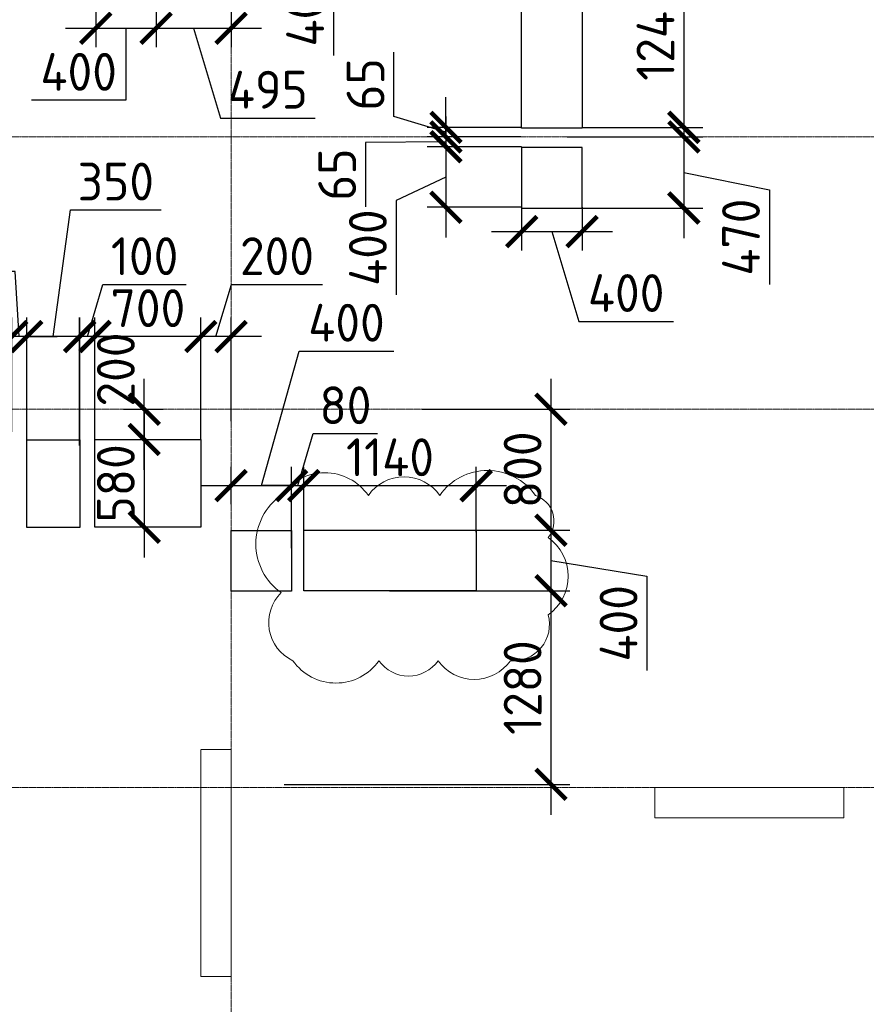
# Model space of a CAD drawing. Header units: millimetres. Extents: x -42044588 to 856694, y -806701 to 941911.
# Tile 88 of 256: x -156715 to -151120, y -382227 to -375718. Entities that reach past the tile are written whole.
import ezdxf

# ---------------------------------------------------------------- set-up
doc = ezdxf.new("R2010")
doc.units = ezdxf.units.MM
for name, pattern in [('______5', [1100, 800, -100, 100, -100]), ('DASHED', [7, 5, -2, 0]), ('осевая', [50.8, 31.75, -6.35, 6.35, -6.35])]:
    doc.linetypes.add(name, pattern=pattern)
for name, color, linetype, lineweight in [('907Сл Осевые', 1, 'Continuous', 0), ('Оси', 40, '______5', 18), ('Перекрытие ж_бетон', 1, 'Continuous', 30), ('РАЗМЕРЫ', 1, 'Continuous', 9)]:
    doc.layers.add(name, color=color, linetype=linetype, lineweight=lineweight)
doc.layers.add('Колонна_ бетон', color=7, linetype='Continuous', lineweight=50, true_color=0xb4b496)
doc.styles.add('GOST-2.304_Type-B', font='GOST_Common.ttf')
doc.dimstyles.new('СПДС', dxfattribs={"dimscale": 100, "dimtxt": 2.5, "dimasz": 2, "dimexe": 1.25, "dimexo": 0, "dimtad": 1, "dimdec": 0, "dimrnd": 5, "dimtxsty": 'GOST-2.304_Type-B', "dimblk": 'ARCHTICK', "dimcen": 2.5, "dimdle": 2, "dimclrd": 1, "dimclre": 1, "dimclrt": 1, "dimadec": 0, "dimazin": 2, "dimtfac": 0.75, "dimtdec": 0, "dimtmove": 1, "dimatfit": 3, "dimfxl": 0, "dimtolj": 1, "dimarcsym": 0})

# ---------------------------------------------------------------- blocks, each defined once
blk = doc.blocks.new('оси блок 2')
at = {"layer": 'Оси', "color": 16, "linetype": 'осевая', "lineweight": 0, "ltscale": 0.25, "transparency": 33554687}
for p, q in [((-45104.7, -322543), (-45104.7, -347914.1)), ((-89822.3, -333501.3), (-37238.5, -333501.3)), ((-89822.3, -335301.3), (-37238.5, -335301.3)), ((-89822.3, -337801.3), (-37238.5, -337801.3))]:
    blk.add_line(p, q, dxfattribs=at)
blk = doc.blocks.new('подложка стн 1-го этажа')
at = {"layer": 'Колонна_ бетон', "color": 252, "linetype": 'DASHED', "lineweight": 0, "ltscale": 0.5, "true_color": 0x939598, "transparency": 33554687}
for p, q in [((48643.8, 14861.8, -200), (48443.8, 14861.8, -200)), ((48443.8, 14861.8, -200), (48443.8, 14861.8, -200)), ((48443.8, 13361.8, -200), (48443.8, 14861.8, -200)), ((48643.8, 14861.8, -200), (48643.8, 14861.8, -200)), ((48643.8, 14861.8, -200), (48643.8, 13361.8, -200)), ((51443.8, 14411.8, -200), (51443.8, 14611.8, -200)), ((51443.8, 14611.8, -200), (51443.8, 14611.8, -200)), ((51443.8, 14611.8, -200), (52693.8, 14611.8, -200)), ((52693.8, 14611.8, -200), (52693.8, 14411.8, -200)), ((52693.8, 14611.8, -200), (52693.8, 14611.8, -200)), ((51443.8, 14411.8, -200), (51443.8, 14411.8, -200)), ((52693.8, 14411.8, -200), (51443.8, 14411.8, -200)), ((52693.8, 14411.8, -200), (52693.8, 14411.8, -200)), ((48443.8, 13361.8, -200), (48643.8, 13361.8, -200)), ((48443.8, 13361.8, -200), (48443.8, 13361.8, -200)), ((48643.8, 13361.8, -200), (48643.8, 13361.8, -200))]:
    blk.add_line(p, q, dxfattribs=at)
blk = doc.blocks.new('_ArchTick')
at = {"color": 0, "linetype": 'ByBlock', "const_width": 0.15}
blk.add_lwpolyline([(-0.5, -0.5), (0.5, 0.5)], dxfattribs=at)
blk = doc.blocks.new('*D3808')
at = {"layer": 'DEFPOINTS', "color": 0, "transparency": 16777216}
for p in [(-154917.8, -378798.4), (-155317.9, -378921.4), (-154917.8, -379212.1)]:
    blk.add_point(p, dxfattribs=at)
at = {"layer": 'РАЗМЕРЫ', "color": 1, "lineweight": -2, "transparency": 16777216}
for p, q in [((-155117.8, -378798.4), (-154868, -377909)), ((-154868, -377909), (-154243, -377909)), ((-155317.9, -378921.4), (-155317.9, -378673.4)), ((-154917.8, -379212.1), (-154917.8, -378673.4)), ((-155517.9, -378798.4), (-154717.8, -378798.4))]:
    blk.add_line(p, q, dxfattribs=at)
at = {"layer": 'РАЗМЕРЫ', "color": 1, "lineweight": -2, "transparency": 16777216, "xscale": 200, "yscale": 200, "zscale": 200, "rotation": 180}
blk.add_blockref('_ArchTick', (-155317.9, -378798.4), dxfattribs=at)
at = {"layer": 'РАЗМЕРЫ', "color": 1, "lineweight": -2, "transparency": 16777216, "xscale": 200, "yscale": 200, "zscale": 200}
blk.add_blockref('_ArchTick', (-154917.8, -378798.4), dxfattribs=at)
at = {"layer": 'РАЗМЕРЫ', "color": 1, "lineweight": 0, "transparency": 16777216, "insert": (-154555.5, -377721.5), "char_height": 250, "attachment_point": 5, "style": 'GOST-2.304_Type-B'}
blk.add_mtext('\\A1;400', dxfattribs=at)
blk = doc.blocks.new('*D3809')
at = {"layer": 'DEFPOINTS', "color": 0, "transparency": 16777216}
for p in [(-153097.7, -376493.3), (-153183.6, -376963.3), (-152325.8, -376963.3)]:
    blk.add_point(p, dxfattribs=at)
at = {"layer": 'РАЗМЕРЫ', "color": 1, "lineweight": -2, "transparency": 16777216}
for p, q in [((-152325.8, -376293.3), (-152325.8, -377163.3)), ((-153097.7, -376493.3), (-152200.8, -376493.3)), ((-152325.8, -376728.3), (-151760.6, -376843.4)), ((-151760.6, -376843.4), (-151760.6, -377468.4)), ((-153183.6, -376963.3), (-152200.8, -376963.3))]:
    blk.add_line(p, q, dxfattribs=at)
at = {"layer": 'РАЗМЕРЫ', "color": 1, "lineweight": -2, "transparency": 16777216, "xscale": 200, "yscale": 200, "zscale": 200}
for p, rotation in [((-152325.8, -376493.3), 90), ((-152325.8, -376963.3), 270)]:
    blk.add_blockref('_ArchTick', p, dxfattribs=dict(at, rotation=rotation))
at = {"layer": 'РАЗМЕРЫ', "color": 1, "lineweight": 0, "transparency": 16777216, "insert": (-151948.1, -377155.9), "char_height": 250, "attachment_point": 5, "rotation": 90, "style": 'GOST-2.304_Type-B'}
blk.add_mtext('\\A1;470', dxfattribs=at)
blk = doc.blocks.new('*D3810')
at = {"layer": 'DEFPOINTS', "color": 0, "transparency": 16777216}
for p in [(-156212.9, -374608.4, 4500), (-155813.3, -374660.6), (-155813.3, -375775)]:
    blk.add_point(p, dxfattribs=at)
at = {"layer": 'РАЗМЕРЫ', "color": 1, "lineweight": -2, "transparency": 16777216}
for p, q in [((-156212.9, -374608.4), (-156212.9, -375900)), ((-155813.3, -374660.6), (-155813.3, -375900)), ((-156412.9, -375775), (-155613.3, -375775)), ((-156013.1, -375775), (-156012.8, -376250.7)), ((-156012.8, -376250.7), (-156637.8, -376250.7))]:
    blk.add_line(p, q, dxfattribs=at)
at = {"layer": 'РАЗМЕРЫ', "color": 1, "lineweight": -2, "transparency": 16777216, "xscale": 200, "yscale": 200, "zscale": 200, "rotation": 180}
blk.add_blockref('_ArchTick', (-156212.9, -375775), dxfattribs=at)
at = {"layer": 'РАЗМЕРЫ', "color": 1, "lineweight": -2, "transparency": 16777216, "xscale": 200, "yscale": 200, "zscale": 200}
blk.add_blockref('_ArchTick', (-155813.3, -375775), dxfattribs=at)
at = {"layer": 'РАЗМЕРЫ', "color": 1, "lineweight": 0, "transparency": 16777216, "insert": (-156325.3, -376063.2), "char_height": 250, "attachment_point": 5, "style": 'GOST-2.304_Type-B'}
blk.add_mtext('\\A1;400', dxfattribs=at)
blk = doc.blocks.new('*D3838')
at = {"layer": 'DEFPOINTS', "color": 0, "transparency": 16777216}
for p in [(-155815.3, -374993.3), (-155564.1, -375393.3), (-155463.9, -375393.3)]:
    blk.add_point(p, dxfattribs=at)
at = {"layer": 'РАЗМЕРЫ', "color": 1, "lineweight": -2, "transparency": 16777216}
for p, q in [((-155463.9, -374793.3), (-155463.9, -375593.3)), ((-155815.3, -374993.3), (-155338.9, -374993.3)), ((-155463.9, -375193.3), (-154641.3, -375330.8)), ((-154641.3, -375330.8), (-154641.3, -375955.8)), ((-155564.1, -375393.3), (-155338.9, -375393.3))]:
    blk.add_line(p, q, dxfattribs=at)
at = {"layer": 'РАЗМЕРЫ', "color": 1, "lineweight": -2, "transparency": 16777216, "xscale": 200, "yscale": 200, "zscale": 200}
for p, rotation in [((-155463.9, -374993.3), 90), ((-155463.9, -375393.3), 270)]:
    blk.add_blockref('_ArchTick', p, dxfattribs=dict(at, rotation=rotation))
at = {"layer": 'РАЗМЕРЫ', "color": 1, "lineweight": 0, "transparency": 16777216, "insert": (-154828.8, -375643.3), "char_height": 250, "attachment_point": 5, "rotation": 90, "style": 'GOST-2.304_Type-B'}
blk.add_mtext('\\A1;400', dxfattribs=at)
blk = doc.blocks.new('*D3955')
at = {"layer": 'DEFPOINTS', "color": 0, "transparency": 16777216}
for p in [(-155813.3, -374660.6), (-155317.9, -374673.4), (-155317.9, -375775)]:
    blk.add_point(p, dxfattribs=at)
at = {"layer": 'РАЗМЕРЫ', "color": 1, "lineweight": -2, "transparency": 16777216}
for p, q in [((-155813.3, -374660.6), (-155813.3, -375900)), ((-155317.9, -374673.4), (-155317.9, -375900)), ((-156013.3, -375775), (-155117.9, -375775)), ((-155565.6, -375775), (-155387.5, -376368.8)), ((-155387.5, -376368.8), (-154762.5, -376368.8))]:
    blk.add_line(p, q, dxfattribs=at)
at = {"layer": 'РАЗМЕРЫ', "color": 1, "lineweight": -2, "transparency": 16777216, "xscale": 200, "yscale": 200, "zscale": 200, "rotation": 180}
blk.add_blockref('_ArchTick', (-155813.3, -375775), dxfattribs=at)
at = {"layer": 'РАЗМЕРЫ', "color": 1, "lineweight": -2, "transparency": 16777216, "xscale": 200, "yscale": 200, "zscale": 200}
blk.add_blockref('_ArchTick', (-155317.9, -375775), dxfattribs=at)
at = {"layer": 'РАЗМЕРЫ', "color": 1, "lineweight": 0, "transparency": 16777216, "insert": (-155075, -376181.3), "char_height": 250, "attachment_point": 5, "style": 'GOST-2.304_Type-B'}
blk.add_mtext('\\A1;495', dxfattribs=at)
blk = doc.blocks.new('*D3894')
at = {"layer": 'DEFPOINTS', "color": 0, "transparency": 16777216}
for p in [(-154837.6, -378798.4), (-154837.6, -379093.3), (-154917.8, -379212.1)]:
    blk.add_point(p, dxfattribs=at)
at = {"layer": 'РАЗМЕРЫ', "color": 1, "lineweight": -2, "transparency": 16777216}
for p, q in [((-154877.7, -378798.4), (-154774.6, -378454.7)), ((-154774.6, -378454.7), (-154349.6, -378454.7)), ((-154917.8, -379212.1), (-154917.8, -378673.4)), ((-154837.6, -379093.3), (-154837.6, -378673.4)), ((-154917.8, -378798.4), (-155117.8, -378798.4)), ((-154917.8, -378798.4), (-154837.6, -378798.4)), ((-154917.8, -378798.4), (-154837.6, -378798.4)), ((-154837.6, -378798.4), (-154637.6, -378798.4))]:
    blk.add_line(p, q, dxfattribs=at)
at = {"layer": 'РАЗМЕРЫ', "color": 1, "lineweight": -2, "transparency": 16777216, "xscale": 200, "yscale": 200, "zscale": 200}
blk.add_blockref('_ArchTick', (-154917.8, -378798.4), dxfattribs=at)
at = {"layer": 'РАЗМЕРЫ', "color": 1, "lineweight": -2, "transparency": 16777216, "xscale": 200, "yscale": 200, "zscale": 200, "rotation": 180}
blk.add_blockref('_ArchTick', (-154837.6, -378798.4), dxfattribs=at)
at = {"layer": 'РАЗМЕРЫ', "color": 1, "lineweight": 0, "transparency": 16777216, "insert": (-154562.1, -378267.2), "char_height": 250, "attachment_point": 5, "style": 'GOST-2.304_Type-B'}
blk.add_mtext('\\A1;80', dxfattribs=at)
blk = doc.blocks.new('*D3895')
at = {"layer": 'DEFPOINTS', "color": 0, "transparency": 16777216}
for p in [(-153698.1, -378798.4), (-154837.6, -379093.3), (-153698.1, -379104.9)]:
    blk.add_point(p, dxfattribs=at)
at = {"layer": 'РАЗМЕРЫ', "color": 1, "lineweight": -2, "transparency": 16777216}
for p, q in [((-154837.6, -379093.3), (-154837.6, -378673.4)), ((-153698.1, -379104.9), (-153698.1, -378673.4)), ((-155037.6, -378798.4), (-153498.1, -378798.4))]:
    blk.add_line(p, q, dxfattribs=at)
at = {"layer": 'РАЗМЕРЫ', "color": 1, "lineweight": -2, "transparency": 16777216, "xscale": 200, "yscale": 200, "zscale": 200, "rotation": 180}
blk.add_blockref('_ArchTick', (-154837.6, -378798.4), dxfattribs=at)
at = {"layer": 'РАЗМЕРЫ', "color": 1, "lineweight": -2, "transparency": 16777216, "xscale": 200, "yscale": 200, "zscale": 200}
blk.add_blockref('_ArchTick', (-153698.1, -378798.4), dxfattribs=at)
at = {"layer": 'РАЗМЕРЫ', "color": 1, "lineweight": 0, "transparency": 16777216, "insert": (-154267.8, -378610.9), "char_height": 250, "attachment_point": 5, "style": 'GOST-2.304_Type-B'}
blk.add_mtext('\\A1;1140', dxfattribs=at)
blk = doc.blocks.new('*D3896')
at = {"layer": 'DEFPOINTS', "color": 0, "transparency": 16777216}
for p in [(-154055, -378293.3), (-154271, -379093.3), (-153203.9, -379093.3)]:
    blk.add_point(p, dxfattribs=at)
at = {"layer": 'РАЗМЕРЫ', "color": 1, "lineweight": -2, "transparency": 16777216}
for p, q in [((-153203.9, -378093.3), (-153203.9, -379293.3)), ((-154055, -378293.3), (-153078.9, -378293.3)), ((-154271, -379093.3), (-153078.9, -379093.3))]:
    blk.add_line(p, q, dxfattribs=at)
at = {"layer": 'РАЗМЕРЫ', "color": 1, "lineweight": -2, "transparency": 16777216, "xscale": 200, "yscale": 200, "zscale": 200}
for p, rotation in [((-153203.9, -378293.3), 90), ((-153203.9, -379093.3), 270)]:
    blk.add_blockref('_ArchTick', p, dxfattribs=dict(at, rotation=rotation))
at = {"layer": 'РАЗМЕРЫ', "color": 1, "lineweight": 0, "transparency": 16777216, "insert": (-153391.4, -378693.3), "char_height": 250, "attachment_point": 5, "rotation": 90, "style": 'GOST-2.304_Type-B'}
blk.add_mtext('\\A1;800', dxfattribs=at)
blk = doc.blocks.new('*D3897')
at = {"layer": 'DEFPOINTS', "color": 0, "transparency": 16777216}
for p in [(-154208.2, -379093.3), (-154271, -379493.3), (-153203.9, -379493.3)]:
    blk.add_point(p, dxfattribs=at)
at = {"layer": 'РАЗМЕРЫ', "color": 1, "lineweight": -2, "transparency": 16777216}
for p, q in [((-153203.9, -378893.3), (-153203.9, -379693.3)), ((-154208.2, -379093.3), (-153078.9, -379093.3)), ((-153203.9, -379293.3), (-152569.9, -379396)), ((-152569.9, -379396), (-152569.9, -380021)), ((-154271, -379493.3), (-153078.9, -379493.3))]:
    blk.add_line(p, q, dxfattribs=at)
at = {"layer": 'РАЗМЕРЫ', "color": 1, "lineweight": -2, "transparency": 16777216, "xscale": 200, "yscale": 200, "zscale": 200}
for p, rotation in [((-153203.9, -379093.3), 90), ((-153203.9, -379493.3), 270)]:
    blk.add_blockref('_ArchTick', p, dxfattribs=dict(at, rotation=rotation))
at = {"layer": 'РАЗМЕРЫ', "color": 1, "lineweight": 0, "transparency": 16777216, "insert": (-152757.4, -379708.5), "char_height": 250, "attachment_point": 5, "rotation": 90, "style": 'GOST-2.304_Type-B'}
blk.add_mtext('\\A1;400', dxfattribs=at)
blk = doc.blocks.new('*D3898')
at = {"layer": 'DEFPOINTS', "color": 0, "transparency": 16777216}
for p in [(-154243.6, -379493.3), (-154967.8, -380773.3), (-153203.9, -380773.3)]:
    blk.add_point(p, dxfattribs=at)
at = {"layer": 'РАЗМЕРЫ', "color": 1, "lineweight": -2, "transparency": 16777216}
for p, q in [((-153203.9, -379293.3), (-153203.9, -380973.3)), ((-154243.6, -379493.3), (-153078.9, -379493.3)), ((-154967.8, -380773.3), (-153078.9, -380773.3))]:
    blk.add_line(p, q, dxfattribs=at)
at = {"layer": 'РАЗМЕРЫ', "color": 1, "lineweight": -2, "transparency": 16777216, "xscale": 200, "yscale": 200, "zscale": 200}
for p, rotation in [((-153203.9, -379493.3), 90), ((-153203.9, -380773.3), 270)]:
    blk.add_blockref('_ArchTick', p, dxfattribs=dict(at, rotation=rotation))
at = {"layer": 'РАЗМЕРЫ', "color": 1, "lineweight": 0, "transparency": 16777216, "insert": (-153391.4, -380133.3), "char_height": 250, "attachment_point": 5, "rotation": 90, "style": 'GOST-2.304_Type-B'}
blk.add_mtext('\\A1;1280', dxfattribs=at)
blk = doc.blocks.new('*D3972')
at = {"layer": 'DEFPOINTS', "color": 0, "transparency": 16777216}
for p in [(-155517.7, -377812.9), (-155317.9, -378371.4), (-155517.7, -378493.3)]:
    blk.add_point(p, dxfattribs=at)
at = {"layer": 'РАЗМЕРЫ', "color": 1, "lineweight": -2, "transparency": 16777216}
for p, q in [((-155417.8, -377812.9), (-155314.7, -377469.2)), ((-155314.7, -377469.2), (-154714.7, -377469.2)), ((-155517.7, -378493.3), (-155517.7, -377687.9)), ((-155317.9, -378371.4), (-155317.9, -377687.9)), ((-155117.9, -377812.9), (-155717.7, -377812.9))]:
    blk.add_line(p, q, dxfattribs=at)
at = {"layer": 'РАЗМЕРЫ', "color": 1, "lineweight": -2, "transparency": 16777216, "xscale": 200, "yscale": 200, "zscale": 200, "rotation": 180}
blk.add_blockref('_ArchTick', (-155517.7, -377812.9), dxfattribs=at)
at = {"layer": 'РАЗМЕРЫ', "color": 1, "lineweight": -2, "transparency": 16777216, "xscale": 200, "yscale": 200, "zscale": 200}
blk.add_blockref('_ArchTick', (-155317.9, -377812.9), dxfattribs=at)
at = {"layer": 'РАЗМЕРЫ', "color": 1, "lineweight": 0, "transparency": 16777216, "insert": (-155014.7, -377281.7), "char_height": 250, "attachment_point": 5, "style": 'GOST-2.304_Type-B'}
blk.add_mtext('\\A1;200', dxfattribs=at)
blk = doc.blocks.new('*D3899')
at = {"layer": 'DEFPOINTS', "color": 0, "transparency": 16777216}
for p in [(-156217.6, -377812.9), (-155517.7, -378163.3), (-156217.6, -378493.3)]:
    blk.add_point(p, dxfattribs=at)
at = {"layer": 'РАЗМЕРЫ', "color": 1, "lineweight": -2, "transparency": 16777216}
for p, q in [((-156217.6, -378493.3), (-156217.6, -377687.9)), ((-155517.7, -378163.3), (-155517.7, -377687.9)), ((-155317.7, -377812.9), (-156417.6, -377812.9))]:
    blk.add_line(p, q, dxfattribs=at)
at = {"layer": 'РАЗМЕРЫ', "color": 1, "lineweight": -2, "transparency": 16777216, "xscale": 200, "yscale": 200, "zscale": 200, "rotation": 180}
blk.add_blockref('_ArchTick', (-156217.6, -377812.9), dxfattribs=at)
at = {"layer": 'РАЗМЕРЫ', "color": 1, "lineweight": -2, "transparency": 16777216, "xscale": 200, "yscale": 200, "zscale": 200}
blk.add_blockref('_ArchTick', (-155517.7, -377812.9), dxfattribs=at)
at = {"layer": 'РАЗМЕРЫ', "color": 1, "lineweight": 0, "transparency": 16777216, "insert": (-155867.6, -377625.4), "char_height": 250, "attachment_point": 5, "style": 'GOST-2.304_Type-B'}
blk.add_mtext('\\A1;700', dxfattribs=at)
blk = doc.blocks.new('*D3900')
at = {"layer": 'DEFPOINTS', "color": 0, "transparency": 16777216}
for p in [(-156317.8, -377812.9), (-156317.8, -378493.3), (-156217.6, -378493.3)]:
    blk.add_point(p, dxfattribs=at)
at = {"layer": 'РАЗМЕРЫ', "color": 1, "lineweight": -2, "transparency": 16777216}
for p, q in [((-156267.7, -377812.9), (-156164.6, -377469.2)), ((-156164.6, -377469.2), (-155614.6, -377469.2)), ((-156317.8, -378493.3), (-156317.8, -377687.9)), ((-156217.6, -378493.3), (-156217.6, -377687.9)), ((-156317.8, -377812.9), (-156517.8, -377812.9)), ((-156217.6, -377812.9), (-156317.8, -377812.9)), ((-156217.6, -377812.9), (-156317.8, -377812.9)), ((-156217.6, -377812.9), (-156017.6, -377812.9))]:
    blk.add_line(p, q, dxfattribs=at)
at = {"layer": 'РАЗМЕРЫ', "color": 1, "lineweight": -2, "transparency": 16777216, "xscale": 200, "yscale": 200, "zscale": 200}
blk.add_blockref('_ArchTick', (-156317.8, -377812.9), dxfattribs=at)
at = {"layer": 'РАЗМЕРЫ', "color": 1, "lineweight": -2, "transparency": 16777216, "xscale": 200, "yscale": 200, "zscale": 200, "rotation": 180}
blk.add_blockref('_ArchTick', (-156217.6, -377812.9), dxfattribs=at)
at = {"layer": 'РАЗМЕРЫ', "color": 1, "lineweight": 0, "transparency": 16777216, "insert": (-155889.6, -377281.7), "char_height": 250, "attachment_point": 5, "style": 'GOST-2.304_Type-B'}
blk.add_mtext('\\A1;100', dxfattribs=at)
blk = doc.blocks.new('*D3901')
at = {"layer": 'DEFPOINTS', "color": 0, "transparency": 16777216}
for p in [(-156668.3, -377812.9), (-156668.3, -378493.3), (-156318.8, -378533.5)]:
    blk.add_point(p, dxfattribs=at)
at = {"layer": 'РАЗМЕРЫ', "color": 1, "lineweight": -2, "transparency": 16777216}
for p, q in [((-156493.5, -377812.9), (-156379.8, -376976)), ((-156379.8, -376976), (-155779.8, -376976)), ((-156668.3, -378493.3), (-156668.3, -377687.9)), ((-156318.8, -378533.5), (-156318.8, -377687.9)), ((-156118.8, -377812.9), (-156868.3, -377812.9))]:
    blk.add_line(p, q, dxfattribs=at)
at = {"layer": 'РАЗМЕРЫ', "color": 1, "lineweight": -2, "transparency": 16777216, "xscale": 200, "yscale": 200, "zscale": 200, "rotation": 180}
blk.add_blockref('_ArchTick', (-156668.3, -377812.9), dxfattribs=at)
at = {"layer": 'РАЗМЕРЫ', "color": 1, "lineweight": -2, "transparency": 16777216, "xscale": 200, "yscale": 200, "zscale": 200}
blk.add_blockref('_ArchTick', (-156318.8, -377812.9), dxfattribs=at)
at = {"layer": 'РАЗМЕРЫ', "color": 1, "lineweight": 0, "transparency": 16777216, "insert": (-156079.8, -376788.5), "char_height": 250, "attachment_point": 5, "style": 'GOST-2.304_Type-B'}
blk.add_mtext('\\A1;350', dxfattribs=at)
blk = doc.blocks.new('*D3902')
at = {"layer": 'DEFPOINTS', "color": 0, "transparency": 16777216}
for p in [(-156768.1, -377812.9), (-156768.1, -378443.4), (-156668.3, -378493.3)]:
    blk.add_point(p, dxfattribs=at)
at = {"layer": 'РАЗМЕРЫ', "color": 1, "lineweight": -2, "transparency": 16777216}
for p, q in [((-156745.2, -377383.1), (-157295.2, -377383.1)), ((-156718.2, -377812.9), (-156745.2, -377383.1)), ((-156768.1, -378443.4), (-156768.1, -377687.9)), ((-156668.3, -378493.3), (-156668.3, -377687.9)), ((-156768.1, -377812.9), (-156968.1, -377812.9)), ((-156668.3, -377812.9), (-156768.1, -377812.9)), ((-156668.3, -377812.9), (-156768.1, -377812.9)), ((-156668.3, -377812.9), (-156468.3, -377812.9))]:
    blk.add_line(p, q, dxfattribs=at)
at = {"layer": 'РАЗМЕРЫ', "color": 1, "lineweight": -2, "transparency": 16777216, "xscale": 200, "yscale": 200, "zscale": 200}
blk.add_blockref('_ArchTick', (-156768.1, -377812.9), dxfattribs=at)
at = {"layer": 'РАЗМЕРЫ', "color": 1, "lineweight": -2, "transparency": 16777216, "xscale": 200, "yscale": 200, "zscale": 200, "rotation": 180}
blk.add_blockref('_ArchTick', (-156668.3, -377812.9), dxfattribs=at)
at = {"layer": 'РАЗМЕРЫ', "color": 1, "lineweight": 0, "transparency": 16777216, "insert": (-157020.2, -377195.6), "char_height": 250, "attachment_point": 5, "style": 'GOST-2.304_Type-B'}
blk.add_mtext('\\A1;100', dxfattribs=at)
blk = doc.blocks.new('*D3903')
at = {"layer": 'DEFPOINTS', "color": 0, "transparency": 16777216}
for p in [(-157368.1, -377812.9), (-157368.1, -378443.4), (-156768.1, -378443.4)]:
    blk.add_point(p, dxfattribs=at)
at = {"layer": 'РАЗМЕРЫ', "color": 1, "lineweight": -2, "transparency": 16777216}
for p, q in [((-157368.1, -378443.4), (-157368.1, -377687.9)), ((-156768.1, -378443.4), (-156768.1, -377687.9)), ((-156568.1, -377812.9), (-157568.1, -377812.9))]:
    blk.add_line(p, q, dxfattribs=at)
at = {"layer": 'РАЗМЕРЫ', "color": 1, "lineweight": -2, "transparency": 16777216, "xscale": 200, "yscale": 200, "zscale": 200, "rotation": 180}
blk.add_blockref('_ArchTick', (-157368.1, -377812.9), dxfattribs=at)
at = {"layer": 'РАЗМЕРЫ', "color": 1, "lineweight": -2, "transparency": 16777216, "xscale": 200, "yscale": 200, "zscale": 200}
blk.add_blockref('_ArchTick', (-156768.1, -377812.9), dxfattribs=at)
at = {"layer": 'РАЗМЕРЫ', "color": 1, "lineweight": 0, "transparency": 16777216, "insert": (-157068.1, -377625.4), "char_height": 250, "attachment_point": 5, "style": 'GOST-2.304_Type-B'}
blk.add_mtext('\\A1;600', dxfattribs=at)
blk = doc.blocks.new('*D3905')
at = {"layer": 'DEFPOINTS', "color": 0, "transparency": 16777216}
for p in [(-156028, -378293.3), (-155891.9, -378293.3), (-156028, -378493.3)]:
    blk.add_point(p, dxfattribs=at)
at = {"layer": 'РАЗМЕРЫ', "color": 1, "lineweight": -2, "transparency": 16777216}
for p, q in [((-155891.9, -378693.3), (-155891.9, -378093.3)), ((-156028, -378293.3), (-155766.9, -378293.3)), ((-156028, -378493.3), (-155766.9, -378493.3))]:
    blk.add_line(p, q, dxfattribs=at)
at = {"layer": 'РАЗМЕРЫ', "color": 1, "lineweight": -2, "transparency": 16777216, "xscale": 200, "yscale": 200, "zscale": 200}
for p, rotation in [((-155891.9, -378293.3), 90), ((-155891.9, -378493.3), 270)]:
    blk.add_blockref('_ArchTick', p, dxfattribs=dict(at, rotation=rotation))
at = {"layer": 'РАЗМЕРЫ', "color": 1, "lineweight": 0, "transparency": 16777216, "insert": (-156079.4, -378030.9), "char_height": 250, "attachment_point": 5, "rotation": 90, "style": 'GOST-2.304_Type-B'}
blk.add_mtext('\\A1;200', dxfattribs=at)
blk = doc.blocks.new('*D3906')
at = {"layer": 'DEFPOINTS', "color": 0, "transparency": 16777216}
for p in [(-156028, -378493.3), (-155891.9, -379073.3), (-155867.6, -379073.3)]:
    blk.add_point(p, dxfattribs=at)
at = {"layer": 'РАЗМЕРЫ', "color": 1, "lineweight": -2, "transparency": 16777216}
for p, q in [((-155891.9, -378293.3), (-155891.9, -379273.3)), ((-156028, -378493.3), (-155766.9, -378493.3)), ((-155867.6, -379073.3), (-156016.9, -379073.3))]:
    blk.add_line(p, q, dxfattribs=at)
at = {"layer": 'РАЗМЕРЫ', "color": 1, "lineweight": -2, "transparency": 16777216, "xscale": 200, "yscale": 200, "zscale": 200}
for p, rotation in [((-155891.9, -378493.3), 90), ((-155891.9, -379073.3), 270)]:
    blk.add_blockref('_ArchTick', p, dxfattribs=dict(at, rotation=rotation))
at = {"layer": 'РАЗМЕРЫ', "color": 1, "lineweight": 0, "transparency": 16777216, "insert": (-156079.4, -378783.3), "char_height": 250, "attachment_point": 5, "rotation": 90, "style": 'GOST-2.304_Type-B'}
blk.add_mtext('\\A1;580', dxfattribs=at)
blk = doc.blocks.new('*D3769')
at = {"layer": 'DEFPOINTS', "color": 0, "transparency": 16777216}
for p in [(-152997.7, -375190.2), (-152997.7, -376430.2), (-152325.8, -376430.2)]:
    blk.add_point(p, dxfattribs=at)
at = {"layer": 'РАЗМЕРЫ', "color": 1, "lineweight": -2, "transparency": 16777216}
for p, q in [((-152325.8, -374990.2), (-152325.8, -376630.2)), ((-152997.7, -375190.2), (-152200.8, -375190.2)), ((-152997.7, -376430.2), (-152200.8, -376430.2))]:
    blk.add_line(p, q, dxfattribs=at)
at = {"layer": 'РАЗМЕРЫ', "color": 1, "lineweight": -2, "transparency": 16777216, "xscale": 200, "yscale": 200, "zscale": 200}
for p, rotation in [((-152325.8, -375190.2), 90), ((-152325.8, -376430.2), 270)]:
    blk.add_blockref('_ArchTick', p, dxfattribs=dict(at, rotation=rotation))
at = {"layer": 'РАЗМЕРЫ', "color": 1, "lineweight": 0, "transparency": 16777216, "insert": (-152513.3, -375810.2), "char_height": 250, "attachment_point": 5, "rotation": 90, "style": 'GOST-2.304_Type-B'}
blk.add_mtext('\\A1;1240', dxfattribs=at)
blk = doc.blocks.new('*D3771')
at = {"layer": 'DEFPOINTS', "color": 0, "transparency": 16777216}
for p in [(-153397.7, -376958.4), (-152998, -376958.4), (-152998, -377119.1)]:
    blk.add_point(p, dxfattribs=at)
at = {"layer": 'РАЗМЕРЫ', "color": 1, "lineweight": -2, "transparency": 16777216}
for p, q in [((-153397.7, -376958.4), (-153397.7, -377244.1)), ((-152998, -376958.4), (-152998, -377244.1)), ((-153597.7, -377119.1), (-152798, -377119.1)), ((-153197.9, -377119.1), (-153019.7, -377712.8)), ((-153019.7, -377712.8), (-152394.7, -377712.8))]:
    blk.add_line(p, q, dxfattribs=at)
at = {"layer": 'РАЗМЕРЫ', "color": 1, "lineweight": -2, "transparency": 16777216, "xscale": 200, "yscale": 200, "zscale": 200, "rotation": 180}
blk.add_blockref('_ArchTick', (-153397.7, -377119.1), dxfattribs=at)
at = {"layer": 'РАЗМЕРЫ', "color": 1, "lineweight": -2, "transparency": 16777216, "xscale": 200, "yscale": 200, "zscale": 200}
blk.add_blockref('_ArchTick', (-152998, -377119.1), dxfattribs=at)
at = {"layer": 'РАЗМЕРЫ', "color": 1, "lineweight": 0, "transparency": 16777216, "insert": (-152707.2, -377525.3), "char_height": 250, "attachment_point": 5, "style": 'GOST-2.304_Type-B'}
blk.add_mtext('\\A1;400', dxfattribs=at)
blk = doc.blocks.new('*D3772')
at = {"layer": 'DEFPOINTS', "color": 0, "transparency": 16777216}
for p in [(-153397.7, -376558.4), (-153898.1, -376958.4), (-153397.7, -376958.4)]:
    blk.add_point(p, dxfattribs=at)
at = {"layer": 'РАЗМЕРЫ', "color": 1, "lineweight": -2, "transparency": 16777216}
for p, q in [((-153898.1, -376358.4), (-153898.1, -377158.4)), ((-153397.7, -376558.4), (-154023.1, -376558.4)), ((-153898.1, -376758.4), (-154226.4, -376912.6)), ((-154226.4, -376912.6), (-154226.4, -377537.6)), ((-153397.7, -376958.4), (-154023.1, -376958.4))]:
    blk.add_line(p, q, dxfattribs=at)
at = {"layer": 'РАЗМЕРЫ', "color": 1, "lineweight": -2, "transparency": 16777216, "xscale": 200, "yscale": 200, "zscale": 200}
for p, rotation in [((-153898.1, -376558.4), 90), ((-153898.1, -376958.4), 270)]:
    blk.add_blockref('_ArchTick', p, dxfattribs=dict(at, rotation=rotation))
at = {"layer": 'РАЗМЕРЫ', "color": 1, "lineweight": 0, "transparency": 16777216, "insert": (-154413.9, -377225.1), "char_height": 250, "attachment_point": 5, "rotation": 90, "style": 'GOST-2.304_Type-B'}
blk.add_mtext('\\A1;400', dxfattribs=at)
blk = doc.blocks.new('*D3943')
at = {"layer": 'DEFPOINTS', "color": 0, "transparency": 16777216}
for p in [(-153402.8, -376493.3), (-153898.1, -376558.4), (-153402.8, -376558.4)]:
    blk.add_point(p, dxfattribs=at)
at = {"layer": 'РАЗМЕРЫ', "color": 1, "lineweight": -2, "transparency": 16777216}
for p, q in [((-153898.1, -376493.3), (-153898.1, -376293.3)), ((-153402.8, -376493.3), (-154023.1, -376493.3)), ((-153898.1, -376493.3), (-153898.1, -376558.4)), ((-153898.1, -376493.3), (-153898.1, -376558.4)), ((-153898.1, -376525.9), (-154429.3, -376530)), ((-154429.3, -376530), (-154429.3, -376955)), ((-153402.8, -376558.4), (-154023.1, -376558.4)), ((-153898.1, -376558.4), (-153898.1, -376758.4))]:
    blk.add_line(p, q, dxfattribs=at)
at = {"layer": 'РАЗМЕРЫ', "color": 1, "lineweight": -2, "transparency": 16777216, "xscale": 200, "yscale": 200, "zscale": 200}
for p, rotation in [((-153898.1, -376493.3), 270), ((-153898.1, -376558.4), 90)]:
    blk.add_blockref('_ArchTick', p, dxfattribs=dict(at, rotation=rotation))
at = {"layer": 'РАЗМЕРЫ', "color": 1, "lineweight": 0, "transparency": 16777216, "insert": (-154616.8, -376742.5), "char_height": 250, "attachment_point": 5, "rotation": 90, "style": 'GOST-2.304_Type-B'}
blk.add_mtext('\\A1;65', dxfattribs=at)
blk = doc.blocks.new('*D3773')
at = {"layer": 'DEFPOINTS', "color": 0, "transparency": 16777216}
for p in [(-153898.1, -376430.2), (-153397.7, -376430.2), (-153402.8, -376493.3)]:
    blk.add_point(p, dxfattribs=at)
at = {"layer": 'РАЗМЕРЫ', "color": 1, "lineweight": -2, "transparency": 16777216}
for p, q in [((-154241.8, -376358.6), (-154241.8, -375933.6)), ((-153898.1, -376430.2), (-153898.1, -376230.2)), ((-153898.1, -376461.7), (-154241.8, -376358.6)), ((-153397.7, -376430.2), (-154023.1, -376430.2)), ((-153898.1, -376493.3), (-153898.1, -376430.2)), ((-153898.1, -376493.3), (-153898.1, -376430.2)), ((-153402.8, -376493.3), (-154023.1, -376493.3)), ((-153898.1, -376493.3), (-153898.1, -376693.3))]:
    blk.add_line(p, q, dxfattribs=at)
at = {"layer": 'РАЗМЕРЫ', "color": 1, "lineweight": -2, "transparency": 16777216, "xscale": 200, "yscale": 200, "zscale": 200}
for p, rotation in [((-153898.1, -376430.2), 270), ((-153898.1, -376493.3), 90)]:
    blk.add_blockref('_ArchTick', p, dxfattribs=dict(at, rotation=rotation))
at = {"layer": 'РАЗМЕРЫ', "color": 1, "lineweight": 0, "transparency": 16777216, "insert": (-154429.3, -376146.1), "char_height": 250, "attachment_point": 5, "rotation": 90, "style": 'GOST-2.304_Type-B'}
blk.add_mtext('\\A1;65', dxfattribs=at)
blk = doc.blocks.new('блочина')
at = {"layer": 'Перекрытие ж_бетон', "color": 4}
for points in [[(146133, 61377.8), (146533, 61377.8), (146533, 60137.8), (146133, 60137.8)], [(143212.9, 58077.6), (143212.9, 57497.7), (142862.4, 57497.7), (142862.4, 58077.6)], [(143313.1, 57499.7), (143313.1, 58079.6), (144013, 58079.6), (144013, 57499.7)], [(144612.9, 57477.7), (144612.9, 57077.6), (144212.9, 57077.6), (144212.9, 57477.7)], [(144693.1, 57079.7), (144693.1, 57479.7), (145833.1, 57479.7), (145833.1, 57079.7)]]:
    blk.add_lwpolyline(points, close=True, dxfattribs=at)
at = {"layer": 'РАЗМЕРЫ', "color": 4, "lineweight": 30}
blk.add_lwpolyline([(146532.7, 60009.6), (146133, 60009.6), (146133, 59609.6), (146532.7, 59609.6)], close=True, dxfattribs=at)

msp = doc.modelspace()

# ---------------------------------------------------------------- linework, layer by layer
at = {"layer": '907Сл Осевые', "color": 240, "true_color": 0xed1f24}
msp.add_lwpolyline([(-154987.176, -378862.892, 0.52056705), (-154987.176, -379505.317, 0.52056705), (-154909.752, -379955.426, 0.52056705), (-154340.816, -379955.426, 0.52056705), (-153949.965, -379955.426, 0.52056705), (-153472.117, -379955.426, 0.52056705), (-153222.591, -379652.993, 0.52056705), (-153222.591, -379142.012, 0.52056705), (-153306.54, -378862.892, 0.52056705), (-153939.382, -378862.892, 0.52056705), (-154410.995, -378862.892, 0.52056705)], format="xyb", close=True, dxfattribs=at)

# ---------------------------------------------------------------- block references
for name, p in [('подложка стн 1-го этажа', (-203961.961, -395405.133, 560)), ('блочина', (-299531.244, -436573.303))]:
    msp.add_blockref(name, p)
at = {"layer": 'РАЗМЕРЫ'}
msp.add_blockref('оси блок 2', (-110213.32, -42992.017), dxfattribs=at)

# ---------------------------------------------------------------- dimensions: what is measured, and where the dimension line sits
at = {"layer": 'РАЗМЕРЫ', "lineweight": 0}
for base, p1, p2, picture, middle in [((-155813.287, -375775.041), (-156212.894, -374608.45, 4500), (-155813.287, -374660.629), '*D3810', (-156075.266, -376250.746)), ((-156668.284, -377812.911), (-156318.783, -378533.547), (-156668.284, -378493.339), '*D3901', (-156317.303, -376976.032)), ((-156768.081, -377812.911), (-156668.284, -378493.339), (-156768.081, -378443.418), '*D3902', (-156807.699, -377383.124)), ((-157368.081, -377812.911), (-156768.081, -378443.418), (-157368.081, -378443.418), '*D3903', (-157068.081, -377812.911)), ((-154917.784, -378798.431), (-155317.896, -378921.36), (-154917.784, -379212.147), '*D3808', (-154805.519, -377909.033))]:
    dim = msp.add_linear_dim(base=base, p1=p1, p2=p2, dimstyle='СПДС', override={"dimrnd": 5}, dxfattribs=at)
    dim.commit()
    dim.dimension.update_dxf_attribs({"geometry": picture, "text_midpoint": middle, "dimtype": 160})
for base, p1, p2, picture, middle in [((-155317.896, -375775.041), (-155813.287, -374660.629), (-155317.896, -374673.372), '*D3955', (-155324.966, -376181.291)), ((-156317.783, -377812.911), (-156217.58, -378493.339), (-156317.783, -378493.339), '*D3900', (-156102.056, -377281.661)), ((-155517.691, -377812.911), (-155317.896, -378371.353), (-155517.691, -378493.339), '*D3972', (-155252.169, -377281.661)), ((-156217.58, -377812.911), (-155517.691, -378163.313), (-156217.58, -378493.339), '*D3899', (-155867.636, -377625.411)), ((-154837.58, -378798.431), (-154917.784, -379212.147), (-154837.58, -379093.315), '*D3894', (-154712.057, -378267.181)), ((-153698.108, -378798.431), (-154837.58, -379093.315), (-153698.108, -379104.879), '*D3895', (-154267.844, -378610.931))]:
    dim = msp.add_linear_dim(base=base, p1=p1, p2=p2, dimstyle='СПДС', override={"dimrnd": 5}, dxfattribs=at)
    dim.commit()
    dim.dimension.update_dxf_attribs({"geometry": picture, "text_midpoint": middle})
for base, p1, p2, picture, middle in [((-155463.904, -375393.339), (-155815.269, -374993.339), (-155564.115, -375393.339), '*D3838', (-154641.292, -375393.339)), ((-152325.782, -376963.339), (-153097.691, -376493.339), (-153183.576, -376963.339), '*D3809', (-151760.581, -376905.883)), ((-155891.903, -378293.339), (-156028.047, -378493.339), (-156028.047, -378293.339), '*D3905', (-155891.903, -378030.943)), ((-155891.903, -379073.298), (-156028.047, -378493.339), (-155867.636, -379073.298), '*D3906', (-155891.903, -378783.318)), ((-153203.872, -379493.315), (-154208.163, -379093.315), (-154271.044, -379493.315), '*D3897', (-152569.909, -379458.48))]:
    dim = msp.add_linear_dim(base=base, p1=p1, p2=p2, angle=90, dimstyle='СПДС', override={"dimrnd": 5}, dxfattribs=at)
    dim.commit()
    dim.dimension.update_dxf_attribs({"geometry": picture, "text_midpoint": middle, "dimtype": 160})
for base, p1, p2, picture, middle in [((-152325.782, -376430.156), (-152997.691, -375190.156), (-152997.691, -376430.156), '*D3769', (-152513.282, -375810.156)), ((-153898.077, -376430.156), (-153402.823, -376493.339), (-153397.691, -376430.156), '*D3773', (-154429.327, -376296.122)), ((-153203.872, -379093.315), (-154055.001, -378293.339), (-154271.044, -379093.315), '*D3896', (-153391.372, -378693.327)), ((-153203.872, -380773.342), (-154243.55, -379493.315), (-154967.799, -380773.342), '*D3898', (-153391.372, -380133.329))]:
    dim = msp.add_linear_dim(base=base, p1=p1, p2=p2, angle=90, dimstyle='СПДС', override={"dimrnd": 5}, dxfattribs=at)
    dim.commit()
    dim.dimension.update_dxf_attribs({"geometry": picture, "text_midpoint": middle})
for base, p1, p2, picture, middle in [((-153898.077, -376558.409), (-153402.823, -376493.339), (-153402.823, -376558.409), '*D3943', (-154429.327, -376592.528)), ((-153898.077, -376958.409), (-153397.691, -376558.409), (-153397.691, -376958.409), '*D3772', (-154226.423, -376975.1))]:
    dim = msp.add_linear_dim(base=base, p1=p1, p2=p2, angle=90, dimstyle='СПДС', dxfattribs=at)
    dim.commit()
    dim.dimension.update_dxf_attribs({"geometry": picture, "text_midpoint": middle, "dimtype": 160})
dim = msp.add_linear_dim(base=(-152998.036, -377119.077), p1=(-153397.691, -376958.409), p2=(-152998.036, -376958.409), dimstyle='СПДС', dxfattribs=at)
dim.commit()
dim.dimension.update_dxf_attribs({"geometry": '*D3771', "text_midpoint": (-152957.239, -377525.327)})

doc.saveas('drawing.dxf')
